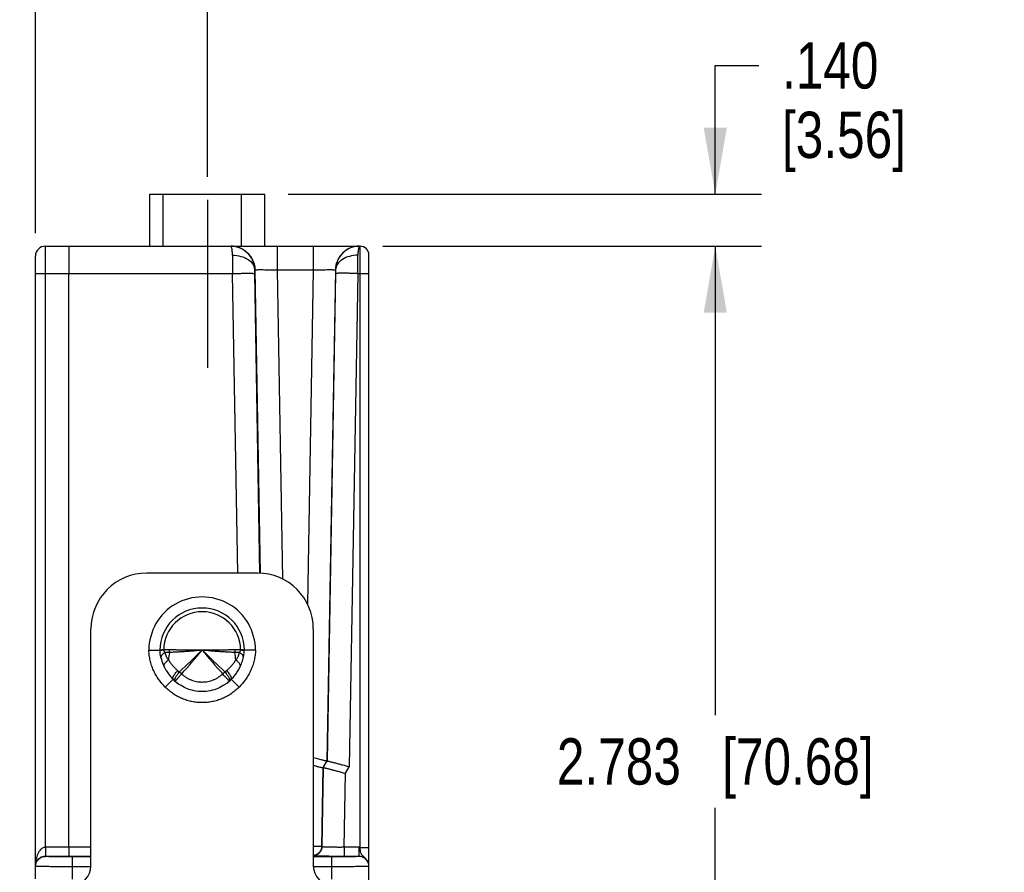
# Model space of a CAD drawing. Header units: inches. Extents: x 0 to 22, y 0 to 17.
# Tile 38 of 40: x 15.1 to 17.7, y 12.4 to 14.7. Entities that reach past the tile are written whole.
import ezdxf

# ---------------------------------------------------------------- set-up
doc = ezdxf.new("R2010")
doc.units = ezdxf.units.IN
doc.header["$LTSCALE"] = 1.21
doc.header["$MEASUREMENT"] = 0
doc.linetypes.add('CENTER', pattern=[0.6, 0.375, -0.075, 0.075, -0.075])
doc.layers.get('0').update_dxf_attribs({"linetype": 'CONTINUOUS'})
for name, color, linetype in [('02___PRT_ALL_AXES', 7, 'CONTINUOUS'), ('DEFAULT_1', 7, 'CENTER'), ('DIMENSIONS', 7, 'CONTINUOUS'), ('FEATURES', 7, 'CONTINUOUS')]:
    doc.layers.add(name, color=color, linetype=linetype)
doc.styles.get("Standard").update_dxf_attribs({"font": 'txt', "width": 0.8})
doc.dimstyles.new('DIMSTYLE_1', dxfattribs={"dimtxt": 0.125, "dimasz": 0.18, "dimexe": 0.125, "dimexo": 0.0625, "dimgap": 0.0625, "dimtad": 0, "dimtih": 1, "dimtoh": 1, "dimzin": 4, "dimdsep": 46, "dimtxsty": 'STANDARD', "dimblk": '_FILLED', "dimblk1": '_FILLED', "dimblk2": '_FILLED', "dimcen": 0.09, "dimazin": 1, "dimtp": 0.01, "dimtm": 0.01, "dimtfac": 1, "dimtofl": 0, "dimtmove": 0, "dimatfit": 3, "dimldrblk": '_FILLED', "dimfxl": 1, "dimtolj": 1, "dimtzin": 4, "dimarcsym": 0})
doc.dimstyles.new('DIMSTYLE_2', dxfattribs={"dimtxt": 0.125, "dimasz": 0.18, "dimexe": 0.125, "dimexo": 0.0625, "dimgap": 0.0625, "dimtad": 0, "dimtih": 1, "dimtoh": 1, "dimzin": 4, "dimdsep": 46, "dimtxsty": 'STANDARD', "dimblk": '_FILLED', "dimblk1": '_FILLED', "dimblk2": '_FILLED', "dimcen": 0.09, "dimazin": 1, "dimtp": 0.01, "dimtm": 0.01, "dimtfac": 1, "dimtofl": 0, "dimtmove": 0, "dimatfit": 3, "dimldrblk": '_FILLED', "dimfxl": 1, "dimtolj": 1, "dimtzin": 4, "dimarcsym": 0})

# ---------------------------------------------------------------- blocks, each defined once
blk = doc.blocks.new('_FILLED')
at = {"color": 0, "linetype": 'BYBLOCK'}
blk.add_solid([(0, 0), (-1, 0.174), (-1, -0.174)], dxfattribs=at)
blk = doc.blocks.new('*D0')
at = {"layer": 'DIMENSIONS', "color": 2, "linetype": 'CONTINUOUS'}
for p, q in [((16.9278, 14.2373), (16.9278, 14.5854)), ((16.9278, 14.5854), (17.0453, 14.5854)), ((15.7751, 14.2373), (17.0528, 14.2373)), ((16.0303, 14.0973), (17.0528, 14.0973)), ((16.9278, 14.0973), (16.9278, 13.7373))]:
    blk.add_line(p, q, dxfattribs=at)
at = {"layer": 'DIMENSIONS', "color": 2, "linetype": 'CONTINUOUS', "xscale": 0.18, "yscale": 0.18, "zscale": 0.18}
for p, rotation in [((16.9278, 14.2373), 270), ((16.9278, 14.0973), 90)]:
    blk.add_blockref('_FILLED', p, dxfattribs=dict(at, rotation=rotation))
at = {"layer": 'DIMENSIONS', "color": 2, "linetype": 'CONTINUOUS', "insert": (17.1078, 14.6479), "char_height": 0.125, "width": 0.6, "attachment_point": 1, "line_spacing_factor": 0.9}
blk.add_mtext('.140\\P[3.56]', dxfattribs=at)
blk = doc.blocks.new('*D1')
at = {"layer": 'DIMENSIONS', "color": 2, "linetype": 'CONTINUOUS'}
for p, q in [((16.0303, 14.0973), (17.0528, 14.0973)), ((16.9278, 14.0973), (16.9278, 12.8309)), ((16.9278, 11.3145), (16.9278, 12.5809)), ((15.9556, 11.3145), (17.0528, 11.3145))]:
    blk.add_line(p, q, dxfattribs=at)
at = {"layer": 'DIMENSIONS', "color": 2, "linetype": 'CONTINUOUS', "xscale": 0.18, "yscale": 0.18, "zscale": 0.18}
for p, rotation in [((16.9278, 14.0973), 90), ((16.9278, 11.3145), 270)]:
    blk.add_blockref('_FILLED', p, dxfattribs=dict(at, rotation=rotation))
at = {"layer": 'DIMENSIONS', "color": 2, "linetype": 'CONTINUOUS', "insert": (16.9278, 12.7684), "char_height": 0.125, "width": 1.325, "attachment_point": 2, "line_spacing_factor": 0.9}
blk.add_mtext('2.783{\\ftxt.shx;\\W1.000000;\\H0.125000; }[70.68]', dxfattribs=at)
blk = doc.blocks.new('*D2')
at = {"layer": 'DIMENSIONS', "color": 2, "linetype": 'CONTINUOUS'}
for p, q in [((15.0931, 14.1328), (15.0931, 15.1123)), ((15.5571, 14.2848), (15.5571, 15.1123)), ((15.3251, 14.9873), (14.7537, 14.9873)), ((15.0931, 14.9873), (15.3251, 14.9873)), ((15.5571, 14.9873), (15.3251, 14.9873))]:
    blk.add_line(p, q, dxfattribs=at)
at = {"layer": 'DIMENSIONS', "color": 2, "linetype": 'CONTINUOUS', "xscale": 0.18, "yscale": 0.18, "zscale": 0.18, "rotation": 180}
blk.add_blockref('_FILLED', (15.0931, 14.9873), dxfattribs=at)
at = {"layer": 'DIMENSIONS', "color": 2, "linetype": 'CONTINUOUS', "xscale": 0.18, "yscale": 0.18, "zscale": 0.18}
blk.add_blockref('_FILLED', (15.5571, 14.9873), dxfattribs=at)
at = {"layer": 'DIMENSIONS', "color": 2, "linetype": 'CONTINUOUS', "insert": (14.6912, 15.0498), "char_height": 0.125, "width": 1.225, "attachment_point": 3, "line_spacing_factor": 0.9}
blk.add_mtext('.464{\\ftxt.shx;\\W1.000000;\\H0.125000; }[11.79]', dxfattribs=at)

msp = doc.modelspace()

# ---------------------------------------------------------------- linework, layer by layer
at = {"color": 7, "linetype": 'CONTINUOUS'}
for p, q in [((15.1199, 14.0236), (15.1201, 14.0973)), ((15.1201, 14.0973), (15.6201, 14.0973)), ((15.6205, 14.0973), (15.9695, 14.0973)), ((15.7454, 14.0973), (15.7454, 14.0334)), ((15.8428, 14.0973), (15.8428, 14.0334)), ((15.9695, 12.474), (15.9695, 14.0973)), ((15.0931, 12.389), (15.0931, 14.0703)), ((15.9931, 12.4225), (15.9931, 14.0736)), ((15.6849, 14.0334), (15.6854, 14.0334)), ((15.685, 14.0236), (15.6849, 14.0334)), ((15.6854, 14.0334), (15.6997, 13.2137)), ((15.7454, 14.0334), (15.76, 13.1984)), ((15.7454, 14.0334), (15.8428, 14.0334)), ((15.8428, 14.0334), (15.8271, 13.1316)), ((15.9028, 14.0334), (15.8796, 12.7068)), ((15.9028, 14.0334), (15.9033, 14.0334)), ((15.9033, 14.0334), (15.9032, 14.0236)), ((15.1199, 12.4741), (15.1199, 14.0236)), ((15.1199, 14.0236), (15.625, 14.0236)), ((15.1831, 12.4741), (15.1831, 14.0236)), ((15.6391, 13.2143), (15.625, 14.0236)), ((15.6991, 13.2144), (15.685, 14.0236)), ((15.9032, 14.0236), (15.8803, 12.7073)), ((15.9632, 14.0236), (15.94, 12.6917)), ((15.9632, 14.0236), (15.9695, 14.0236)), ((15.3992, 13.0061), (15.4292, 13.0066)), ((15.4339, 13.0065), (15.4393, 13.007)), ((15.4393, 13.0074), (15.4393, 13.007)), ((15.4552, 13.0071), (15.4393, 13.007)), ((15.6469, 13.007), (15.631, 13.0071)), ((15.6469, 13.007), (15.6469, 13.0074)), ((15.6524, 13.0071), (15.6469, 13.0074)), ((15.657, 13.0066), (15.6524, 13.0071)), ((15.6558, 13.0059), (15.6569, 13.0055)), ((15.687, 13.0061), (15.657, 13.0066)), ((15.477, 12.9515), (15.4818, 12.9476)), ((15.4818, 12.9476), (15.4878, 12.9422)), ((15.5984, 12.9422), (15.6045, 12.9476)), ((15.6045, 12.9476), (15.6092, 12.9515)), ((15.4646, 12.9278), (15.4434, 12.9065)), ((15.4697, 12.923), (15.4692, 12.9235)), ((15.4698, 12.923), (15.4697, 12.923)), ((15.6169, 12.9234), (15.6166, 12.923)), ((15.6428, 12.9065), (15.6216, 12.9278)), ((15.8693, 12.6889), (15.8796, 12.7068)), ((15.8699, 12.6894), (15.8803, 12.7073)), ((15.8803, 12.7073), (15.8796, 12.7068)), ((15.8693, 12.6889), (15.8656, 12.4761)), ((15.8662, 12.4755), (15.8699, 12.6894)), ((15.8699, 12.6894), (15.8693, 12.6889)), ((15.9297, 12.6739), (15.94, 12.6917)), ((15.9262, 12.4741), (15.9297, 12.6739)), ((15.1199, 12.4741), (15.12, 12.4527)), ((15.1831, 12.4741), (15.1203, 12.4741)), ((15.1831, 12.4741), (15.1829, 12.4495)), ((15.2431, 12.4741), (15.1831, 12.4741)), ((15.8656, 12.4761), (15.8431, 12.4764)), ((15.8662, 12.4755), (15.8656, 12.4761)), ((15.9661, 12.4741), (15.9262, 12.4741)), ((15.9262, 12.4741), (15.9262, 12.4495)), ((15.9661, 12.4741), (15.9661, 12.4494)), ((15.1201, 12.4494), (15.1201, 12.4495)), ((15.183, 12.4495), (15.1201, 12.4495)), ((15.2431, 12.4495), (15.183, 12.4495)), ((15.1931, 12.3883), (15.1931, 12.4481)), ((15.2431, 12.4481), (15.1931, 12.4481)), ((15.8931, 12.4481), (15.8431, 12.4481)), ((15.8931, 12.3883), (15.8931, 12.4481)), ((15.9661, 12.4495), (15.9262, 12.4495)), ((15.2431, 12.4216), (15.1931, 12.4216)), ((15.8931, 12.4216), (15.8431, 12.4216)), ((15.9931, 11.4145), (15.9931, 12.4224))]:
    msp.add_line(p, q, dxfattribs=at)
for centre, radius, start, end in [((15.1201, 14.0703), 0.027, 90, 180), ((15.9695, 14.0736), 0.0236, 0, 90), ((33.6608, 14.0876), 18.0359, 180.04746, 180.20355), ((0.3552, 14.0823), 15.6082, 359.78431, 359.96468), ((15.5431, 13.0063), 0.1439, 359.9465, 180.0535), ((15.5431, 13.0063), 0.1139, 0.1866, 179.8134), ((15.5431, 13.0063), 0.1038, 0.6031, 179.3969), ((15.4548, 12.6092), 0.3984, 92.2281, 93.0143), ((15.6187, 12.9719), 0.1665, 170.3196, 177.2244), ((15.403, 13.0076), 0.0522, 351.5443, 359.5022), ((29.9436, -2.1145), 20.8809, 133.60221, 133.83508), ((-9.639, 34.6764), 33.2225, 319.14083, 319.28684), ((5.5636, 2.5087), 14.4841, 46.11346, 46.4492), ((40.7251, 34.6762), 33.2222, 220.71316, 220.85917), ((15.6832, 13.0076), 0.0522, 180.4972, 188.4555), ((15.4675, 12.9719), 0.1665, 2.7756, 9.6805), ((15.5469, 13.0108), 0.1102, 349.3796, 357.8157), ((15.5444, 13.0117), 0.1154, 192.519, 192.6612), ((15.5462, 13.0122), 0.1172, 192.6812, 202.3122), ((15.5462, 13.0122), 0.1172, 192.8386, 202.3117), ((15.5468, 13.0124), 0.1179, 202.3124, 210.7174), ((15.54, 13.0122), 0.1173, 332.7838, 340.5299), ((15.5406, 13.012), 0.1166, 340.512, 348.7613), ((15.6484, 12.9875), 0.00605, 347.2003, 354.0701), ((15.5429, 13.0115), 0.1142, 348.7839, 349.4292), ((15.4453, 12.9636), 0.00523, 196.1171, 205.6616), ((15.5494, 13.0138), 0.1208, 210.6746, 211.7168), ((15.5503, 13.0144), 0.1218, 211.7221, 217.6288), ((15.5505, 13.0145), 0.1221, 217.6255, 219.0486), ((15.5363, 13.0141), 0.1214, 314.6719, 322.4042), ((15.5358, 13.0145), 0.1221, 322.3945, 324.6947), ((15.5364, 13.0141), 0.1213, 324.6888, 330.3381), ((15.538, 13.0132), 0.1195, 330.3441, 332.7918), ((15.5391, 13.0126), 0.1182, 332.7932, 334.3259), ((15.6409, 12.9636), 0.00523, 334.3464, 343.9561), ((15.5498, 13.0139), 0.1212, 219.0406, 225.3323), ((15.5457, 13.0083), 0.1143, 224.7747, 234.3034), ((15.5448, 13.0073), 0.113, 224.7499, 228.2711), ((15.546, 13.0087), 0.1148, 228.2696, 234.2928), ((15.5406, 13.0082), 0.1142, 306.6125, 315.2286), ((15.5402, 13.0087), 0.1148, 306.6239, 311.719), ((15.5414, 13.0073), 0.113, 311.7171, 315.2501), ((15.1203, 12.4221), 0.052, 89.9913, 90.4914), ((15.9661, 12.4221), 0.052, 86.2735, 90.0003), ((15.9661, 12.4225), 0.027, 24.5934, 89.9863), ((15.9661, 12.4224), 0.027, 22.5117, 89.9967)]:
    msp.add_arc(centre, radius, start, end, dxfattribs=at)
for points, knots in [([(15.1834, 14.0973), (15.1834, 14.0973), (15.1834, 14.0971), (15.1834, 14.0969), (15.1834, 14.0964), (15.1834, 14.0958), (15.1834, 14.095), (15.1833, 14.0936), (15.1833, 14.0915), (15.1833, 14.0884), (15.1833, 14.0847), (15.1832, 14.0804), (15.1832, 14.0737), (15.1832, 14.0641), (15.1831, 14.0515), (15.1831, 14.0378), (15.1831, 14.0284), (15.1831, 14.0236)], [0, 0, 0, 0, 0.001222, 0.004828, 0.010813, 0.019163, 0.029864, 0.042898, 0.075828, 0.117609, 0.167878, 0.226151, 0.291871, 0.443162, 0.615996, 0.804056, 1, 1, 1, 1]), ([(15.6849, 14.0334), (15.6847, 14.0418), (15.6811, 14.0587), (15.6666, 14.0798), (15.6452, 14.094), (15.6284, 14.0973), (15.6201, 14.0973)], [0, 0, 0, 0, 0.250968, 0.50121, 0.750791, 1, 1, 1, 1]), ([(15.6249, 14.0727), (15.6249, 14.0762), (15.6247, 14.0811), (15.624, 14.0871), (15.6234, 14.0906), (15.6227, 14.0935), (15.6219, 14.0956), (15.6209, 14.0973), (15.6201, 14.0973)], [0, 0, 0, 0, 0.40652, 0.572741, 0.712255, 0.824113, 0.908263, 1, 1, 1, 1]), ([(15.6205, 14.0973), (15.6288, 14.0973), (15.6457, 14.094), (15.6671, 14.0798), (15.6817, 14.0586), (15.6853, 14.0418), (15.6854, 14.0334)], [0, 0, 0, 0, 0.250014, 0.499976, 0.749953, 1, 1, 1, 1]), ([(15.9678, 14.0973), (15.9594, 14.0973), (15.9425, 14.094), (15.9211, 14.0798), (15.9065, 14.0586), (15.9029, 14.0418), (15.9028, 14.0334)], [0, 0, 0, 0, 0.250014, 0.499976, 0.749953, 1, 1, 1, 1]), ([(15.9681, 14.0973), (15.9598, 14.0973), (15.943, 14.094), (15.9216, 14.0798), (15.9071, 14.0587), (15.9035, 14.0418), (15.9033, 14.0334)], [0, 0, 0, 0, 0.249209, 0.49879, 0.749032, 1, 1, 1, 1]), ([(15.9681, 14.0973), (15.9673, 14.0973), (15.9663, 14.0956), (15.9655, 14.0935), (15.9648, 14.0906), (15.9642, 14.0871), (15.9635, 14.0811), (15.9633, 14.0762), (15.9633, 14.0727)], [0, 0, 0, 0, 0.091737, 0.175887, 0.287745, 0.427259, 0.59348, 1, 1, 1, 1]), ([(15.6249, 14.0727), (15.6325, 14.0727), (15.6472, 14.0709), (15.6666, 14.0628), (15.6787, 14.0518), (15.6838, 14.0414), (15.6848, 14.036), (15.6849, 14.0334)], [0, 0, 0, 0, 0.291666, 0.560866, 0.794453, 0.899662, 1, 1, 1, 1]), ([(15.9633, 14.0727), (15.9557, 14.0727), (15.941, 14.0709), (15.9216, 14.0628), (15.9096, 14.0518), (15.9044, 14.0414), (15.9034, 14.036), (15.9033, 14.0334)], [0, 0, 0, 0, 0.291664, 0.560862, 0.794452, 0.899662, 1, 1, 1, 1]), ([(15.6854, 14.0334), (15.6855, 14.0335), (15.686, 14.0335), (15.6869, 14.0337), (15.6884, 14.0337), (15.6904, 14.0338), (15.693, 14.0338), (15.6974, 14.0339), (15.7039, 14.0339), (15.7128, 14.0338), (15.723, 14.0337), (15.734, 14.0336), (15.7416, 14.0335), (15.7454, 14.0334)], [0, 0, 0, 0, 0.006567, 0.022326, 0.047267, 0.081166, 0.123722, 0.174541, 0.298972, 0.449792, 0.62129, 0.807051, 1, 1, 1, 1]), ([(15.8428, 14.0334), (15.8467, 14.0335), (15.8542, 14.0336), (15.8652, 14.0337), (15.8754, 14.0338), (15.8843, 14.0339), (15.8909, 14.0339), (15.8952, 14.0338), (15.8978, 14.0338), (15.8998, 14.0337), (15.9013, 14.0337), (15.9022, 14.0335), (15.9027, 14.0335), (15.9028, 14.0334)], [0, 0, 0, 0, 0.192947, 0.378704, 0.550201, 0.701022, 0.825455, 0.876275, 0.918831, 0.95273, 0.977673, 0.993435, 1, 1, 1, 1]), ([(15.0931, 14.0231), (15.0931, 14.0231), (15.0934, 14.0231), (15.0937, 14.0232), (15.0944, 14.0232), (15.0952, 14.0233), (15.0963, 14.0233), (15.0983, 14.0234), (15.1012, 14.0234), (15.1052, 14.0235), (15.1098, 14.0235), (15.1147, 14.0236), (15.1181, 14.0236), (15.1199, 14.0236)], [0, 0, 0, 0, 0.005127, 0.019608, 0.043417, 0.076397, 0.118317, 0.168706, 0.292762, 0.444029, 0.616885, 0.804963, 1, 1, 1, 1]), ([(15.625, 14.0236), (15.6289, 14.0236), (15.6364, 14.0238), (15.6474, 14.0239), (15.6576, 14.024), (15.6665, 14.024), (15.673, 14.024), (15.6774, 14.024), (15.68, 14.0239), (15.682, 14.0238), (15.6835, 14.0238), (15.6844, 14.0237), (15.6849, 14.0237), (15.685, 14.0236)], [0, 0, 0, 0, 0.192776, 0.378654, 0.550062, 0.700783, 0.825238, 0.876057, 0.918653, 0.952607, 0.977576, 0.993396, 1, 1, 1, 1]), ([(15.9632, 14.0236), (15.9594, 14.0236), (15.9518, 14.0238), (15.9408, 14.0239), (15.9306, 14.024), (15.9217, 14.024), (15.9152, 14.024), (15.9108, 14.024), (15.9083, 14.0239), (15.9062, 14.0238), (15.9047, 14.0238), (15.9038, 14.0237), (15.9033, 14.0237), (15.9032, 14.0236)], [0, 0, 0, 0, 0.192776, 0.378654, 0.550062, 0.700783, 0.825238, 0.876057, 0.918653, 0.952607, 0.977576, 0.993396, 1, 1, 1, 1]), ([(15.9695, 14.0236), (15.971, 14.0236), (15.974, 14.0236), (15.9784, 14.0235), (15.9824, 14.0235), (15.986, 14.0235), (15.9885, 14.0234), (15.9903, 14.0234), (15.9912, 14.0233), (15.992, 14.0233), (15.9926, 14.0233), (15.9929, 14.0232), (15.9931, 14.0232), (15.9931, 14.0232)], [0, 0, 0, 0, 0.194572, 0.38246, 0.555321, 0.706715, 0.830951, 0.881433, 0.923437, 0.956488, 0.98035, 0.994864, 1, 1, 1, 1]), ([(15.4434, 12.9065), (15.4368, 12.9131), (15.4278, 12.9238), (15.4179, 12.9396), (15.4116, 12.952), (15.4065, 12.965), (15.4027, 12.9785), (15.4002, 12.9922), (15.3994, 13.0015), (15.3992, 13.0061)], [0, 0, 0, 0, 0.249713, 0.374718, 0.499747, 0.624775, 0.74984, 0.874978, 1, 1, 1, 1]), ([(15.4292, 13.0066), (15.4292, 13.0066), (15.4292, 13.0066), (15.4292, 13.0066), (15.4292, 13.0066), (15.4292, 13.0066), (15.4292, 13.0066), (15.4293, 13.0066), (15.4293, 13.0067), (15.4293, 13.0067), (15.4294, 13.0067), (15.4294, 13.0067), (15.4295, 13.0067), (15.4297, 13.0067), (15.4299, 13.0068), (15.4301, 13.0068), (15.4304, 13.0069), (15.4307, 13.0069), (15.4311, 13.0069), (15.4315, 13.007), (15.432, 13.007), (15.4328, 13.0071), (15.4335, 13.0071), (15.4339, 13.0071)], [0, 0, 0, 0, 0.000263, 0.001049, 0.002357, 0.004184, 0.006528, 0.009387, 0.01664, 0.025925, 0.037226, 0.050528, 0.065817, 0.102295, 0.146559, 0.198519, 0.258098, 0.325231, 0.399853, 0.481883, 0.571237, 0.771541, 1, 1, 1, 1]), ([(15.4293, 13.0055), (15.4293, 13.0055), (15.4293, 13.0055), (15.4294, 13.0056), (15.4295, 13.0057), (15.4297, 13.0057), (15.4301, 13.0058), (15.4306, 13.006), (15.4312, 13.0061), (15.432, 13.0062), (15.4329, 13.0063), (15.4335, 13.0064), (15.4339, 13.0065)], [0, 0, 0, 0, 0.013698, 0.032818, 0.058224, 0.090251, 0.174641, 0.286417, 0.425436, 0.591147, 0.782896, 1, 1, 1, 1]), ([(15.4293, 13.0054), (15.4293, 13.0055), (15.4293, 13.0055), (15.4293, 13.0055), (15.4293, 13.0055)], [0, 0, 0, 0, 0.737206, 1, 1, 1, 1]), ([(15.4425, 13), (15.4416, 12.9995), (15.4399, 12.9985), (15.4376, 12.9968), (15.4356, 12.995), (15.434, 12.9932), (15.4328, 12.9914), (15.432, 12.9896), (15.4317, 12.9878), (15.4318, 12.9867), (15.4319, 12.9861)], [0, 0, 0, 0, 0.167361, 0.323139, 0.465848, 0.595038, 0.71104, 0.815233, 0.910242, 1, 1, 1, 1]), ([(15.4393, 13.007), (15.4394, 13.0067), (15.4395, 13.006), (15.4398, 13.005), (15.4401, 13.004), (15.4405, 13.0031), (15.441, 13.0022), (15.4416, 13.0012), (15.4422, 13.0005), (15.4425, 13)], [0, 0, 0, 0, 0.139196, 0.275043, 0.405815, 0.53177, 0.653657, 0.771981, 1, 1, 1, 1]), ([(15.4546, 12.9999), (15.4526, 12.9998), (15.4485, 12.9997), (15.4445, 12.9999), (15.4425, 13)], [0, 0, 0, 0, 0.512217, 1, 1, 1, 1]), ([(15.4425, 13), (15.4429, 12.9981), (15.4439, 12.9944), (15.4456, 12.9899), (15.4474, 12.9866), (15.4486, 12.9846), (15.4496, 12.9831), (15.4504, 12.9821), (15.451, 12.9814), (15.4516, 12.9808), (15.4521, 12.9803), (15.4525, 12.98)], [0, 0, 0, 0, 0.255951, 0.506658, 0.630544, 0.753822, 0.815347, 0.876843, 0.907603, 0.93838, 1, 1, 1, 1]), ([(15.5431, 13.0063), (15.5354, 13.0054), (15.52, 13.0039), (15.5009, 13.0026), (15.486, 13.0017), (15.4752, 13.0011), (15.4648, 13.0006), (15.458, 13.0001), (15.4546, 12.9999)], [0, 0, 0, 0, 0.263527, 0.521627, 0.646937, 0.768889, 0.88682, 1, 1, 1, 1]), ([(15.5431, 13.0063), (15.5354, 13.006), (15.52, 13.0059), (15.501, 13.0062), (15.4862, 13.0065), (15.4755, 13.0068), (15.4652, 13.007), (15.4585, 13.0071), (15.4552, 13.0071)], [0, 0, 0, 0, 0.264485, 0.523099, 0.648391, 0.770103, 0.887552, 1, 1, 1, 1]), ([(15.631, 13.0071), (15.6277, 13.0071), (15.621, 13.007), (15.6107, 13.0068), (15.6, 13.0065), (15.5852, 13.0062), (15.5662, 13.0059), (15.5509, 13.006), (15.5431, 13.0063)], [0, 0, 0, 0, 0.112448, 0.229897, 0.351609, 0.476901, 0.735515, 1, 1, 1, 1]), ([(15.6316, 12.9999), (15.6283, 13.0001), (15.6214, 13.0006), (15.611, 13.0011), (15.6002, 13.0017), (15.5853, 13.0026), (15.5662, 13.0039), (15.5509, 13.0054), (15.5431, 13.0063)], [0, 0, 0, 0, 0.11318, 0.231111, 0.353063, 0.478373, 0.736473, 1, 1, 1, 1]), ([(15.6437, 13), (15.6417, 12.9999), (15.6377, 12.9997), (15.6337, 12.9998), (15.6316, 12.9999)], [0, 0, 0, 0, 0.487782, 1, 1, 1, 1]), ([(15.6338, 12.98), (15.6341, 12.9803), (15.6348, 12.9809), (15.636, 12.9823), (15.6374, 12.9842), (15.6389, 12.9866), (15.6402, 12.9891), (15.6413, 12.9917), (15.6426, 12.9953), (15.6433, 12.9981), (15.6437, 13)], [0, 0, 0, 0, 0.061618, 0.123139, 0.246109, 0.36938, 0.493257, 0.618074, 0.744069, 1, 1, 1, 1]), ([(15.687, 13.0061), (15.6869, 13.0015), (15.6861, 12.9922), (15.6835, 12.9785), (15.6797, 12.965), (15.6746, 12.952), (15.6683, 12.9396), (15.6584, 12.9238), (15.6494, 12.9131), (15.6428, 12.9065)], [0, 0, 0, 0, 0.125006, 0.25007, 0.375095, 0.500131, 0.62516, 0.750188, 1, 1, 1, 1]), ([(15.6437, 13), (15.6441, 13.0005), (15.6446, 13.0012), (15.6452, 13.0022), (15.6457, 13.0031), (15.6461, 13.004), (15.6466, 13.0053), (15.6468, 13.0063), (15.6469, 13.007)], [0, 0, 0, 0, 0.228088, 0.346425, 0.468345, 0.594361, 0.725198, 1, 1, 1, 1]), ([(15.6544, 12.9868), (15.6545, 12.9874), (15.6544, 12.9885), (15.654, 12.9902), (15.6531, 12.9919), (15.6519, 12.9936), (15.6503, 12.9953), (15.6484, 12.9969), (15.6462, 12.9985), (15.6445, 12.9995), (15.6437, 13)], [0, 0, 0, 0, 0.089862, 0.186135, 0.291896, 0.4091, 0.538712, 0.680881, 0.835102, 1, 1, 1, 1]), ([(15.6469, 13.007), (15.6479, 13.007), (15.6497, 13.0068), (15.6522, 13.0065), (15.6539, 13.0063), (15.6551, 13.0061), (15.6556, 13.006), (15.6558, 13.0059)], [0, 0, 0, 0, 0.330187, 0.610883, 0.835467, 0.925439, 1, 1, 1, 1]), ([(15.4403, 12.9622), (15.4402, 12.9625), (15.4401, 12.9631), (15.44, 12.9644), (15.4402, 12.9657), (15.4407, 12.9671), (15.4414, 12.9686), (15.4426, 12.9706), (15.4444, 12.973), (15.4467, 12.9754), (15.4494, 12.9777), (15.4514, 12.9792), (15.4525, 12.98)], [0, 0, 0, 0, 0.039593, 0.080899, 0.170946, 0.220773, 0.274124, 0.391852, 0.524506, 0.671305, 0.830697, 1, 1, 1, 1]), ([(15.4525, 12.98), (15.454, 12.9774), (15.4575, 12.9722), (15.4633, 12.9649), (15.4698, 12.9579), (15.4745, 12.9536), (15.477, 12.9515)], [0, 0, 0, 0, 0.242994, 0.491036, 0.74361, 1, 1, 1, 1]), ([(15.6092, 12.9515), (15.6117, 12.9536), (15.6165, 12.9579), (15.6229, 12.9649), (15.6288, 12.9722), (15.6322, 12.9774), (15.6338, 12.98)], [0, 0, 0, 0, 0.256354, 0.508928, 0.756997, 1, 1, 1, 1]), ([(15.646, 12.9622), (15.646, 12.9625), (15.6462, 12.9631), (15.6462, 12.9644), (15.646, 12.9657), (15.6455, 12.9671), (15.6448, 12.9687), (15.6437, 12.9706), (15.6418, 12.973), (15.6395, 12.9754), (15.6368, 12.9777), (15.6348, 12.9792), (15.6338, 12.98)], [0, 0, 0, 0, 0.039597, 0.080911, 0.170979, 0.220816, 0.274175, 0.391914, 0.524568, 0.671356, 0.830726, 1, 1, 1, 1]), ([(15.4646, 12.9278), (15.4644, 12.9279), (15.4641, 12.9284), (15.4639, 12.9292), (15.4638, 12.9301), (15.4639, 12.9312), (15.4642, 12.9324), (15.4646, 12.9337), (15.4652, 12.9352), (15.466, 12.9367), (15.4669, 12.9384), (15.4684, 12.9408), (15.4706, 12.9439), (15.4736, 12.9477), (15.4758, 12.9502), (15.477, 12.9515)], [0, 0, 0, 0, 0.026262, 0.054951, 0.087823, 0.125991, 0.170033, 0.220177, 0.276455, 0.338685, 0.406541, 0.479649, 0.639791, 0.815047, 1, 1, 1, 1]), ([(15.4692, 12.9235), (15.469, 12.9239), (15.4689, 12.9248), (15.4689, 12.926), (15.4692, 12.9271), (15.4695, 12.9284), (15.47, 12.9297), (15.4707, 12.9312), (15.4717, 12.9334), (15.4734, 12.9363), (15.4758, 12.94), (15.4786, 12.9438), (15.4807, 12.9464), (15.4818, 12.9476)], [0, 0, 0, 0, 0.054775, 0.089576, 0.130038, 0.176335, 0.228473, 0.286321, 0.349585, 0.490926, 0.64925, 0.820641, 1, 1, 1, 1]), ([(15.4878, 12.9422), (15.4867, 12.9409), (15.4851, 12.9391), (15.4829, 12.9367), (15.4808, 12.9345), (15.4789, 12.9323), (15.477, 12.9303), (15.4758, 12.929), (15.4746, 12.9278), (15.4735, 12.9266), (15.4726, 12.9257), (15.4718, 12.9248), (15.4711, 12.9242), (15.4705, 12.9236), (15.4701, 12.9233), (15.4699, 12.9231), (15.4698, 12.923)], [0, 0, 0, 0, 0.18914, 0.280755, 0.369323, 0.534743, 0.61048, 0.68085, 0.74537, 0.803565, 0.854971, 0.899244, 0.936108, 0.96531, 0.986663, 1, 1, 1, 1]), ([(15.4878, 12.9422), (15.4897, 12.9405), (15.4936, 12.9372), (15.4998, 12.9329), (15.5064, 12.9291), (15.5134, 12.926), (15.5206, 12.9235), (15.528, 12.9217), (15.5343, 12.9208), (15.5393, 12.9205), (15.5444, 12.9203), (15.5507, 12.9206), (15.5582, 12.9217), (15.5656, 12.9235), (15.5728, 12.926), (15.5798, 12.9291), (15.5864, 12.9329), (15.5926, 12.9372), (15.5965, 12.9405), (15.5984, 12.9422)], [0, 0, 0, 0, 0.062471, 0.124948, 0.187433, 0.249928, 0.312431, 0.374947, 0.437475, 0.468748, 0.500023, 0.562556, 0.625077, 0.687589, 0.750087, 0.812578, 0.875059, 0.937532, 1, 1, 1, 1]), ([(15.6165, 12.923), (15.6164, 12.9231), (15.6162, 12.9232), (15.6158, 12.9236), (15.6152, 12.9241), (15.6145, 12.9247), (15.6137, 12.9256), (15.6124, 12.9269), (15.6109, 12.9285), (15.6093, 12.9302), (15.6074, 12.9322), (15.6055, 12.9344), (15.6034, 12.9366), (15.6012, 12.939), (15.5995, 12.9409), (15.5984, 12.9422)], [0, 0, 0, 0, 0.011987, 0.032202, 0.060462, 0.096586, 0.140317, 0.191375, 0.313975, 0.384554, 0.460659, 0.62723, 0.716546, 0.809002, 1, 1, 1, 1]), ([(15.6045, 12.9476), (15.6056, 12.9463), (15.6076, 12.9438), (15.6104, 12.9399), (15.6129, 12.9362), (15.6145, 12.9333), (15.6156, 12.9311), (15.6163, 12.9296), (15.6168, 12.9282), (15.6171, 12.927), (15.6173, 12.9259), (15.6173, 12.9249), (15.6172, 12.9241), (15.617, 12.9236), (15.6169, 12.9234)], [0, 0, 0, 0, 0.180374, 0.352596, 0.511456, 0.652952, 0.716132, 0.77378, 0.825605, 0.87149, 0.911459, 0.94572, 0.974858, 1, 1, 1, 1]), ([(15.6216, 12.9278), (15.6218, 12.9279), (15.6221, 12.9284), (15.6223, 12.9291), (15.6224, 12.93), (15.6223, 12.9311), (15.622, 12.9323), (15.6216, 12.9336), (15.621, 12.9351), (15.6202, 12.9367), (15.6193, 12.9383), (15.6178, 12.9407), (15.6156, 12.9438), (15.6126, 12.9477), (15.6104, 12.9502), (15.6092, 12.9515)], [0, 0, 0, 0, 0.02562, 0.053774, 0.086259, 0.124188, 0.168107, 0.218209, 0.274502, 0.336799, 0.404772, 0.478045, 0.638635, 0.814446, 1, 1, 1, 1]), ([(15.6087, 12.9165), (15.6074, 12.9156), (15.6001, 12.9104), (15.5795, 12.8991), (15.5431, 12.8916), (15.5067, 12.8991), (15.4867, 12.9101), (15.4798, 12.9149), (15.479, 12.9154)], [0, 0, 0, 0, 0.034604, 0.192313, 0.506599, 0.820885, 0.978594, 1, 1, 1, 1]), ([(15.6166, 12.923), (15.6166, 12.923), (15.6166, 12.923), (15.6166, 12.923), (15.6166, 12.923), (15.6165, 12.923), (15.6165, 12.923), (15.6165, 12.923), (15.6165, 12.923)], [0, 0, 0, 0, 0.020164, 0.069608, 0.149258, 0.259175, 0.569543, 1, 1, 1, 1]), ([(15.6428, 12.9065), (15.6396, 12.9033), (15.6327, 12.897), (15.6216, 12.8887), (15.6117, 12.8826), (15.6035, 12.8784), (15.5951, 12.8746), (15.5842, 12.8706), (15.5707, 12.8672), (15.557, 12.8651), (15.5431, 12.8644), (15.5315, 12.865), (15.5224, 12.8661), (15.5133, 12.8678), (15.502, 12.8706), (15.489, 12.8754), (15.4765, 12.8814), (15.4646, 12.8887), (15.4535, 12.897), (15.4466, 12.9033), (15.4434, 12.9065)], [0, 0, 0, 0, 0.062466, 0.124974, 0.187466, 0.218719, 0.249976, 0.31248, 0.374985, 0.437483, 0.499981, 0.562481, 0.59374, 0.624999, 0.6875, 0.750001, 0.812494, 0.874998, 0.937524, 1, 1, 1, 1]), ([(15.8796, 12.7068), (15.8796, 12.7068), (15.8793, 12.7068), (15.8788, 12.7069), (15.8779, 12.7071), (15.8767, 12.7073), (15.8753, 12.7076), (15.8728, 12.7082), (15.869, 12.7092), (15.8637, 12.7105), (15.8575, 12.7121), (15.8506, 12.714), (15.8458, 12.7153), (15.8433, 12.7159)], [0, 0, 0, 0, 0.006261, 0.021051, 0.044385, 0.076168, 0.116215, 0.164232, 0.282958, 0.429501, 0.600432, 0.791955, 1, 1, 1, 1]), ([(15.8803, 12.7073), (15.8803, 12.7073), (15.8804, 12.7073), (15.8807, 12.7072), (15.8811, 12.7072), (15.8819, 12.707), (15.8833, 12.7067), (15.8854, 12.7062), (15.888, 12.7056), (15.8911, 12.7048), (15.8946, 12.7039), (15.9001, 12.7025), (15.9079, 12.7005), (15.9179, 12.6978), (15.9288, 12.6948), (15.9362, 12.6928), (15.94, 12.6917)], [0, 0, 0, 0, 0.002035, 0.006421, 0.013202, 0.022369, 0.047784, 0.082401, 0.125777, 0.177445, 0.236826, 0.303267, 0.454561, 0.625314, 0.809371, 1, 1, 1, 1]), ([(15.8434, 12.6953), (15.8452, 12.6948), (15.8487, 12.6939), (15.8537, 12.6926), (15.8581, 12.6914), (15.8619, 12.6905), (15.8649, 12.6898), (15.8669, 12.6893), (15.8681, 12.6891), (15.8687, 12.689), (15.8691, 12.6889), (15.8693, 12.6889), (15.8693, 12.6889)], [0, 0, 0, 0, 0.214677, 0.408838, 0.579549, 0.724094, 0.840091, 0.925605, 0.956404, 0.979087, 0.993594, 1, 1, 1, 1]), ([(15.8699, 12.6894), (15.87, 12.6894), (15.8701, 12.6894), (15.8704, 12.6894), (15.8708, 12.6893), (15.8716, 12.6892), (15.873, 12.6889), (15.8751, 12.6884), (15.8777, 12.6877), (15.8808, 12.687), (15.8843, 12.6861), (15.8898, 12.6846), (15.8976, 12.6826), (15.9076, 12.6799), (15.9184, 12.677), (15.9259, 12.6749), (15.9297, 12.6739)], [0, 0, 0, 0, 0.002035, 0.006421, 0.013202, 0.022369, 0.047784, 0.082401, 0.125777, 0.177445, 0.236826, 0.303267, 0.454561, 0.625314, 0.809371, 1, 1, 1, 1]), ([(15.1199, 12.4741), (15.1171, 12.474), (15.1117, 12.4722), (15.1057, 12.4667), (15.1013, 12.4601), (15.097, 12.4508), (15.0939, 12.4385), (15.0931, 12.4284), (15.0931, 12.4234)], [0, 0, 0, 0, 0.133967, 0.26323, 0.388947, 0.51271, 0.757065, 1, 1, 1, 1]), ([(15.1203, 12.4741), (15.1203, 12.4699), (15.1203, 12.4628), (15.1203, 12.4557), (15.12, 12.4527)], [0, 0, 0, 0, 0.57976, 1, 1, 1, 1]), ([(15.8656, 12.4761), (15.8656, 12.4731), (15.8643, 12.4671), (15.8594, 12.4593), (15.8521, 12.4537), (15.8461, 12.452), (15.8431, 12.4517)], [0, 0, 0, 0, 0.249897, 0.499893, 0.749765, 1, 1, 1, 1]), ([(15.8662, 12.4755), (15.8662, 12.4725), (15.8649, 12.4663), (15.8598, 12.4584), (15.8523, 12.4529), (15.8462, 12.4513), (15.8431, 12.451)], [0, 0, 0, 0, 0.249913, 0.499905, 0.749801, 1, 1, 1, 1]), ([(15.9262, 12.4741), (15.9223, 12.474), (15.9147, 12.474), (15.9037, 12.474), (15.8936, 12.4741), (15.8846, 12.4743), (15.8781, 12.4745), (15.8738, 12.4747), (15.8712, 12.4748), (15.8692, 12.475), (15.8677, 12.4751), (15.8668, 12.4753), (15.8663, 12.4754), (15.8662, 12.4755)], [0, 0, 0, 0, 0.19279, 0.378391, 0.549801, 0.700521, 0.824866, 0.875646, 0.918189, 0.952097, 0.977092, 0.993002, 1, 1, 1, 1]), ([(15.9695, 12.474), (15.971, 12.474), (15.974, 12.4739), (15.9784, 12.4739), (15.9824, 12.4739), (15.986, 12.4738), (15.9885, 12.4738), (15.9903, 12.4737), (15.9912, 12.4737), (15.992, 12.4737), (15.9926, 12.4736), (15.9929, 12.4736), (15.9931, 12.4736), (15.9931, 12.4735)], [0, 0, 0, 0, 0.194572, 0.38246, 0.555321, 0.706714, 0.830951, 0.881433, 0.923437, 0.956487, 0.980349, 0.994864, 1, 1, 1, 1]), ([(15.9931, 12.4225), (15.9931, 12.4251), (15.9924, 12.4304), (15.9892, 12.4376), (15.9846, 12.4437), (15.9792, 12.4484), (15.9749, 12.4522), (15.9726, 12.4559), (15.971, 12.4601), (15.97, 12.4662), (15.9697, 12.4713), (15.9695, 12.474)], [0, 0, 0, 0, 0.133866, 0.266875, 0.397467, 0.521635, 0.633211, 0.68599, 0.740959, 0.863809, 1, 1, 1, 1]), ([(15.1201, 12.4495), (15.1174, 12.4495), (15.1124, 12.4488), (15.1047, 12.4454), (15.0982, 12.4396), (15.094, 12.4315), (15.0931, 12.426), (15.0931, 12.4234)], [0, 0, 0, 0, 0.195108, 0.356173, 0.605466, 0.810751, 1, 1, 1, 1]), ([(15.0931, 12.4224), (15.0931, 12.4259), (15.0945, 12.433), (15.1005, 12.442), (15.1095, 12.448), (15.1166, 12.4494), (15.1201, 12.4494)], [0, 0, 0, 0, 0.249982, 0.499975, 0.749982, 1, 1, 1, 1]), ([(15.12, 12.4527), (15.1199, 12.4522), (15.12, 12.4515), (15.1202, 12.4505), (15.1203, 12.4499), (15.1201, 12.4496), (15.1201, 12.4495)], [0, 0, 0, 0, 0.415291, 0.725409, 0.918851, 1, 1, 1, 1]), ([(15.1931, 12.4481), (15.1884, 12.4481), (15.179, 12.4482), (15.1655, 12.4482), (15.1531, 12.4483), (15.1436, 12.4485), (15.1369, 12.4486), (15.1326, 12.4487), (15.1289, 12.4488), (15.1259, 12.4489), (15.1235, 12.449), (15.1219, 12.4491), (15.121, 12.4492), (15.1205, 12.4493), (15.1203, 12.4493), (15.1201, 12.4494), (15.1201, 12.4494)], [0, 0, 0, 0, 0.19497, 0.382495, 0.555293, 0.706757, 0.772627, 0.831044, 0.881468, 0.92341, 0.956469, 0.980341, 0.988755, 0.99481, 0.998517, 1, 1, 1, 1]), ([(15.9262, 12.4495), (15.9167, 12.4495), (15.8988, 12.4496), (15.8746, 12.4498), (15.8577, 12.4501), (15.8479, 12.4504), (15.8443, 12.4506), (15.843, 12.4507)], [0, 0, 0, 0, 0.342093, 0.64477, 0.87286, 0.950255, 1, 1, 1, 1]), ([(15.9661, 12.4494), (15.9661, 12.4494), (15.9659, 12.4493), (15.9657, 12.4493), (15.9653, 12.4492), (15.9643, 12.4491), (15.9627, 12.449), (15.9603, 12.4489), (15.9573, 12.4488), (15.9536, 12.4487), (15.9494, 12.4486), (15.9427, 12.4485), (15.9332, 12.4483), (15.9207, 12.4482), (15.9072, 12.4482), (15.8979, 12.4481), (15.8931, 12.4481)], [0, 0, 0, 0, 0.001483, 0.00519, 0.011245, 0.019659, 0.043531, 0.07659, 0.118532, 0.168956, 0.227373, 0.293243, 0.444707, 0.617505, 0.80503, 1, 1, 1, 1]), ([(15.1931, 12.4216), (15.1866, 12.4216), (15.1739, 12.4216), (15.1553, 12.4217), (15.1407, 12.4217), (15.1299, 12.4218), (15.1226, 12.4219), (15.1161, 12.4219), (15.1102, 12.422), (15.1052, 12.422), (15.101, 12.4221), (15.0981, 12.4222), (15.0962, 12.4222), (15.0951, 12.4223), (15.0943, 12.4223), (15.0936, 12.4223), (15.0934, 12.4224), (15.0931, 12.4224), (15.0931, 12.4224)], [0, 0, 0, 0, 0.195048, 0.382651, 0.555524, 0.634352, 0.707057, 0.772958, 0.831402, 0.881847, 0.923795, 0.956846, 0.969939, 0.980692, 0.989082, 0.995096, 0.998728, 1, 1, 1, 1]), ([(15.9931, 12.4224), (15.9931, 12.4224), (15.9929, 12.4224), (15.9926, 12.4223), (15.9919, 12.4223), (15.9911, 12.4223), (15.99, 12.4222), (15.9881, 12.4222), (15.9852, 12.4221), (15.981, 12.422), (15.976, 12.422), (15.9702, 12.4219), (15.9636, 12.4219), (15.9564, 12.4218), (15.9455, 12.4217), (15.9309, 12.4217), (15.9124, 12.4216), (15.8996, 12.4216), (15.8931, 12.4216)], [0, 0, 0, 0, 0.001272, 0.004904, 0.010918, 0.019308, 0.030061, 0.043154, 0.076205, 0.118153, 0.168598, 0.227042, 0.292943, 0.365648, 0.444476, 0.617349, 0.804952, 1, 1, 1, 1])]:
    msp.add_open_spline(points, degree=3, knots=knots, dxfattribs=at)
for points in [[(15.4318, 12.9867), (15.4303, 12.9933), (15.4295, 13), (15.4292, 13.0066)], [(15.6569, 13.0055), (15.657, 13.0055), (15.657, 13.0055), (15.657, 13.0054)], [(15.9931, 12.4225), (15.9931, 12.4263), (15.9923, 12.4302), (15.9907, 12.4337)], [(15.9931, 12.4224), (15.9931, 12.4259), (15.9924, 12.4295), (15.9911, 12.4328)]]:
    msp.add_open_spline(points, degree=3, dxfattribs=at)
at = {"layer": '02___PRT_ALL_AXES', "color": 7, "linetype": 'CONTINUOUS'}
for p, q in [((15.4016, 14.0973), (15.4016, 14.2373)), ((15.4016, 14.2373), (15.7126, 14.2373)), ((15.4381, 14.0973), (15.4381, 14.2373)), ((15.6491, 14.0973), (15.6491, 14.2373)), ((15.7126, 14.0973), (15.7126, 14.2373))]:
    msp.add_line(p, q, dxfattribs=at)
at = {"layer": 'DEFAULT_1', "color": 7, "linetype": 'CENTER'}
msp.add_line((15.5571, 14.2223), (15.5571, 13.7223), dxfattribs=at)
at = {"layer": 'FEATURES', "color": 7, "linetype": 'CONTINUOUS'}
for p, q in [((15.6931, 13.2143), (15.3931, 13.2143)), ((15.2431, 12.4233), (15.2431, 13.0643)), ((15.8431, 13.0643), (15.8431, 12.4233))]:
    msp.add_line(p, q, dxfattribs=at)
for centre, radius, start, end in [((15.3931, 13.0643), 0.15, 90, 180), ((15.6931, 13.0643), 0.15, 0, 90), ((15.1931, 12.4233), 0.05, 270, 360), ((15.8931, 12.4233), 0.05, 180, 270)]:
    msp.add_arc(centre, radius, start, end, dxfattribs=at)

# ---------------------------------------------------------------- dimensions: what is measured, and where the dimension line sits
at = {"layer": 'DIMENSIONS', "color": 2, "linetype": 'CONTINUOUS'}
for base, p1, p2, angle, picture, middle in [((15.0931, 14.9873), (15.5571, 14.2223), (15.0931, 14.0703), 180, '*D2', (14.0787, 14.9873)), ((16.9278, 11.3145), (15.9678, 14.0973), (15.8931, 11.3145), 270, '*D1', (16.9278, 12.7059))]:
    dim = msp.add_linear_dim(base=base, p1=p1, p2=p2, angle=angle, dimstyle='DIMSTYLE_2', dxfattribs=at)
    dim.commit()
    dim.dimension.update_dxf_attribs({"geometry": picture, "text_midpoint": middle, "dimtype": 160})
dim = msp.add_linear_dim(base=(16.9278, 14.2373), p1=(15.9678, 14.0973), p2=(15.7126, 14.2373), angle=90, text='<>\\P[]', dimstyle='DIMSTYLE_1', dxfattribs=at)
dim.commit()
dim.dimension.update_dxf_attribs({"geometry": '*D0', "text_midpoint": (17.4078, 14.4916), "dimtype": 160})

doc.saveas('drawing.dxf')
